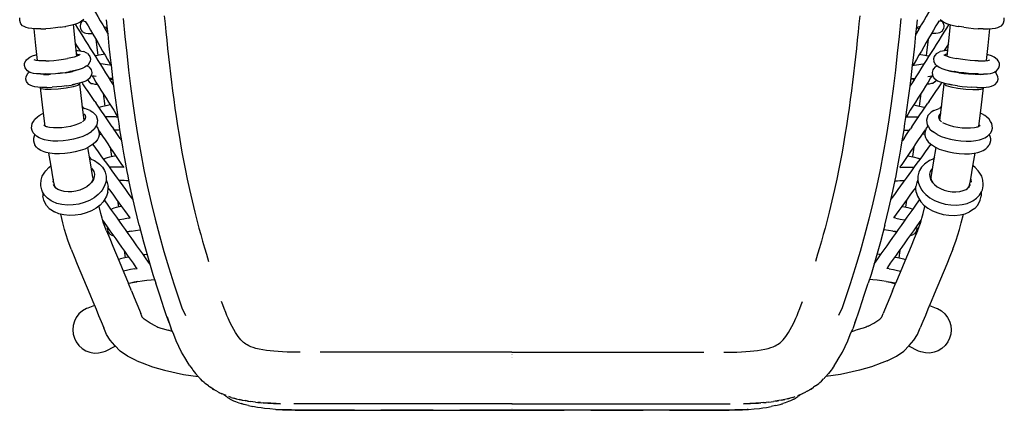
# Model space of a CAD drawing. Header units: centimetres. Extents: x -409 to 370, y -339 to 490.
# Tile 1 of 5: x -390 to 352, y -339 to -45. Entities that reach past the tile are written whole.
import ezdxf

# ---------------------------------------------------------------- set-up
doc = ezdxf.new("R2010")
doc.units = ezdxf.units.CM
doc.header["$MEASUREMENT"] = 0
doc.layers.add('2D', color=7, linetype='Continuous', true_color=0x000000)

msp = doc.modelspace()

# ---------------------------------------------------------------- linework, layer by layer
at = {"layer": '2D', "lineweight": -3}
for points in [[(-353.78, -4.71), (-353.59, -5.04), (-351.76, -8.19), (-349.92, -11.34), (-348.09, -14.49), (-346.25, -17.63), (-344.41, -20.78), (-342.58, -23.93), (-340.74, -27.08), (-338.9, -30.23), (-337.07, -33.38), (-335.23, -36.53), (-333.39, -39.68), (-331.56, -42.83), (-329.72, -45.98), (-327.88, -49.13), (-326.05, -52.28), (-324.21, -55.43), (-323.82, -56.1)], [(314.96, -4.71), (314.77, -5.04), (312.93, -8.19), (311.1, -11.34), (309.26, -14.49), (307.42, -17.63), (305.59, -20.78), (303.75, -23.93), (301.91, -27.08), (300.08, -30.23), (298.24, -33.38), (296.4, -36.53), (294.57, -39.68), (292.73, -42.83), (290.89, -45.98), (289.06, -49.13), (287.22, -52.28), (285.38, -55.43), (284.99, -56.1)], [(-388.27, -49.73), (-389.51, -48.22), (-389.9, -47.44), (-390.42, -45.69), (-390.24, -43.8)], [(-312.5, -44.41), (-311.16, -57.75), (-309.79, -70.33), (-308.31, -83.13), (-306.82, -95.22), (-305.07, -108.3), (-303.3, -120.46), (-301.32, -133.04), (-299.15, -145.57), (-296.79, -158.07), (-294.33, -169.97), (-291.42, -182.9), (-288.4, -195.23), (-285.17, -207.5), (-281.72, -219.71), (-278.08, -231.86), (-274.23, -243.97), (-270.22, -255.98), (-268.14, -261.98), (-265.4, -267.71)], [(-281.46, -42.39), (-280.89, -48.38), (-280.29, -54.38), (-279.66, -60.58), (-279, -66.78), (-278.31, -73.08), (-277.59, -79.37), (-276.83, -85.84), (-276.04, -92.3), (-275.22, -98.79), (-274.36, -105.26), (-273.47, -111.68), (-272.54, -118.09), (-271.47, -125.1), (-270.34, -132.14), (-269.27, -138.5), (-268.15, -144.86), (-266.97, -151.21), (-265.74, -157.54), (-264.16, -165.24), (-262.46, -173.08), (-260.51, -181.52), (-258.47, -189.94), (-256.94, -195.96), (-255.35, -201.96), (-254.01, -206.9), (-252.62, -211.84), (-251.2, -216.78), (-249.74, -221.71), (-248.09, -227.13)], [(242.63, -42.39), (242.06, -48.38), (241.47, -54.38), (240.83, -60.58), (240.17, -66.78), (239.48, -73.08), (238.77, -79.37), (238.01, -85.84), (237.22, -92.3), (236.39, -98.79), (235.53, -105.26), (234.64, -111.68), (233.71, -118.09), (232.65, -125.1), (231.52, -132.14), (230.44, -138.5), (229.32, -144.86), (228.14, -151.21), (226.91, -157.54), (225.33, -165.24), (223.63, -173.08), (221.69, -181.52), (219.64, -189.94), (218.11, -195.96), (216.53, -201.96), (215.18, -206.9), (213.8, -211.84), (212.37, -216.78), (210.92, -221.71), (209.26, -227.13)], [(273.67, -44.41), (272.33, -57.75), (270.97, -70.33), (269.49, -83.13), (267.99, -95.22), (266.24, -108.3), (264.48, -120.46), (262.49, -133.04), (260.33, -145.57), (257.96, -158.07), (255.5, -169.97), (252.59, -182.9), (249.58, -195.23), (246.34, -207.5), (242.9, -219.71), (239.25, -231.86), (235.4, -243.97), (231.39, -255.98), (229.31, -261.98), (226.58, -267.71)], [(349.45, -49.73), (350.68, -48.22), (351.07, -47.44), (351.6, -45.69), (351.42, -43.8)], [(-385.5, -51.15), (-387.17, -50.31), (-388.27, -49.73)], [(-378.43, -52.1), (-381.31, -51.93), (-383.75, -51.6), (-385.5, -51.15)], [(-359.84, -50.93), (-363.46, -51.41), (-367.13, -51.77), (-370.73, -52.01)], [(-359.84, -50.93), (-356.41, -50.37), (-355.73, -50.23)], [(-352.18, -49.5), (-355.62, -50.21), (-355.73, -50.23)], [(-342.21, -45.14), (-343.72, -46.36), (-344.86, -47.13), (-346.8, -47.97), (-349.17, -48.74), (-352.18, -49.5)], [(-347.3, -72.72), (-348.54, -61.04), (-349.84, -48.91)], [(-348.69, -48.58), (-348.68, -48.6), (-346.77, -51.65), (-344.85, -54.69), (-342.94, -57.73), (-341.05, -60.75), (-339.11, -63.82), (-337.2, -66.86), (-335.29, -69.91), (-333.37, -72.95), (-331.46, -76), (-329.54, -79.04), (-327.63, -82.08), (-325.72, -85.13), (-323.8, -88.17), (-321.89, -91.21), (-319.98, -94.26), (-319.43, -95.13)], [(-343.51, -46.67), (-344.6, -48.34), (-344.94, -50.15), (-344.56, -52.05)], [(-342.58, -46.05), (-343.51, -46.67)], [(-343.15, -45.9), (-341.84, -46.26), (-340.69, -46.57)], [(-340.88, -46.52), (-340.75, -46.74), (-338.92, -49.89), (-337.08, -53.04), (-335.24, -56.19), (-333.41, -59.34), (-331.57, -62.48), (-329.73, -65.63), (-327.9, -68.78), (-326.06, -71.93), (-324.22, -75.08), (-322.39, -78.23), (-321.68, -79.44)], [(-327.22, -50.26), (-327.17, -50.28), (-325.54, -50.73), (-324.32, -51.06)], [(-326.23, -51.97), (-324.26, -51.66)], [(-323.82, -56.1), (-324.43, -49.97)], [(309.86, -48.58), (309.85, -48.6), (307.94, -51.65), (306.03, -54.69), (304.11, -57.73), (302.22, -60.75), (300.29, -63.82), (298.37, -66.86), (296.46, -69.91), (294.54, -72.95), (292.63, -76), (290.72, -79.04), (288.8, -82.08), (286.89, -85.13), (284.98, -88.17), (283.06, -91.21), (281.15, -94.26), (280.6, -95.13)], [(302.05, -46.52), (301.93, -46.74), (300.09, -49.89), (298.25, -53.04), (296.42, -56.19), (294.58, -59.34), (292.74, -62.48), (290.91, -65.63), (289.07, -68.78), (287.23, -71.93), (285.4, -75.08), (283.56, -78.23), (282.86, -79.44)], [(284.99, -56.1), (285.61, -49.97)], [(287.4, -51.97), (285.44, -51.66)], [(288.4, -50.26), (288.34, -50.28), (286.71, -50.73), (285.5, -51.06)], [(304.32, -45.9), (303.01, -46.26), (301.87, -46.57)], [(303.38, -45.14), (304.9, -46.36), (306.03, -47.13), (307.97, -47.97), (310.35, -48.74), (313.35, -49.5)], [(303.76, -46.05), (304.69, -46.67)], [(304.69, -46.67), (305.77, -48.34), (306.11, -50.15), (305.74, -52.05)], [(308.48, -72.72), (309.72, -61.04), (311.01, -48.91)], [(313.35, -49.5), (316.8, -50.21), (316.9, -50.23)], [(321.02, -50.93), (317.58, -50.37), (316.9, -50.23)], [(321.02, -50.93), (324.64, -51.41), (328.31, -51.77), (331.91, -52.01)], [(339.61, -52.1), (342.49, -51.93), (344.92, -51.6), (346.67, -51.15)], [(346.67, -51.15), (348.34, -50.31), (349.45, -49.73)], [(-377.04, -75.93), (-378.24, -64.63), (-379.53, -52.03)], [(-374.6, -52.11), (-375.04, -52.13), (-378.43, -52.1)], [(-374.6, -52.11), (-374.14, -52.12), (-370.73, -52.01)], [(-344.56, -52.05), (-344.38, -52.37), (-343.27, -54.03)], [(-343.27, -54.03), (-341.6, -55.09)], [(-341.6, -55.09), (-340.62, -55.28), (-338.9, -55.59)], [(-338.9, -55.59), (-337.44, -55.65), (-335.58, -55.61)], [(300.07, -55.59), (298.61, -55.65), (296.75, -55.61)], [(302.77, -55.09), (301.8, -55.28), (300.07, -55.59)], [(304.44, -54.03), (302.77, -55.09)], [(305.74, -52.05), (305.56, -52.37), (304.44, -54.03)], [(335.77, -52.11), (335.31, -52.12), (331.91, -52.01)], [(335.77, -52.11), (336.22, -52.13), (339.61, -52.1)], [(338.21, -75.93), (339.41, -64.63), (340.7, -52.03)], [(-348.31, -63.28), (-347.53, -64.51), (-345.64, -67.52), (-344.94, -68.63)], [(-333.06, -59.92), (-331.42, -72.15)], [(294.24, -59.92), (292.59, -72.15)], [(309.48, -63.28), (308.71, -64.51), (306.81, -67.52), (306.11, -68.63)], [(-385.33, -75.34), (-383.82, -74.12), (-382.69, -73.35), (-380.75, -72.5), (-378.37, -71.73), (-377.51, -71.51)], [(-351.76, -74), (-354.3, -74.52)], [(-344.74, -71.38), (-345.68, -72.02), (-347.29, -72.72), (-349.26, -73.36), (-351.76, -74)], [(-347.76, -68.38), (-346.24, -68.47), (-343.8, -68.78), (-342.06, -69.22)], [(-347.49, -70.96), (-346.98, -71.09), (-346.21, -71.49), (-345.95, -72.01)], [(-346.04, -72.18), (-345.95, -72.01)], [(-339.28, -70.63), (-340.38, -70.06), (-342.06, -69.22)], [(-339.28, -70.63), (-338.04, -72.14), (-337.65, -72.91), (-337.12, -74.66), (-337.3, -76.56)], [(-326.5, -71.18), (-327.42, -71.34), (-330.49, -71.94), (-333, -72.51), (-333.56, -72.66)], [(-321.3, -79.5), (-321.93, -74.01), (-321.93, -73.98)], [(282.47, -79.5), (283.1, -74.01), (283.11, -73.98)], [(287.67, -71.18), (288.6, -71.34), (291.67, -71.94), (294.17, -72.51), (294.73, -72.66)], [(300.45, -70.63), (299.21, -72.14), (298.82, -72.91), (298.29, -74.66), (298.47, -76.56)], [(300.45, -70.63), (301.55, -70.06), (303.23, -69.22)], [(308.94, -68.38), (307.41, -68.47), (304.98, -68.78), (303.23, -69.22)], [(305.91, -71.38), (306.85, -72.02), (308.46, -72.72), (310.44, -73.36), (312.93, -74)], [(308.66, -70.96), (308.15, -71.09), (307.38, -71.49), (307.12, -72.01)], [(307.22, -72.18), (307.12, -72.01)], [(312.93, -74), (315.47, -74.52)], [(346.51, -75.34), (344.99, -74.12), (343.86, -73.35), (341.92, -72.5), (339.54, -71.73), (338.68, -71.51)], [(-384.6, -83.77), (-385.88, -82.28), (-386.27, -81.51), (-386.84, -79.68), (-386.69, -77.87)], [(-386.69, -77.87), (-385.79, -76.11), (-385.33, -75.34)], [(-373.55, -76.21), (-375.94, -76.07), (-377.96, -75.81), (-379.41, -75.45)], [(-370.82, -76.22), (-373.55, -76.21)], [(-370.82, -76.22), (-368.19, -76.13), (-364.59, -75.88), (-360.92, -75.51), (-357.31, -75.03), (-354.3, -74.52)], [(-338.69, -79.08), (-340.22, -80.26), (-341.35, -81.03), (-343.28, -81.87), (-345.65, -82.64), (-348.64, -83.4)], [(-338.27, -80.73), (-339.37, -80.16), (-339.82, -79.95)], [(-338.69, -79.08), (-338.24, -78.31), (-337.3, -76.56)], [(-338.27, -80.73), (-337, -82.23), (-336.61, -83), (-336.04, -84.82), (-336.19, -86.63)], [(-321.3, -79.5), (-322.49, -79.33), (-324.19, -79.1), (-325.89, -78.87), (-327.59, -78.63), (-329.29, -78.4), (-330.01, -78.3)], [(282.47, -79.5), (283.66, -79.33), (285.36, -79.1), (287.06, -78.87), (288.76, -78.63), (290.46, -78.4), (291.18, -78.3)], [(299.45, -80.73), (298.17, -82.23), (297.78, -83), (297.21, -84.82), (297.36, -86.63)], [(299.87, -79.08), (299.41, -78.31), (298.47, -76.56)], [(299.45, -80.73), (300.55, -80.16), (300.99, -79.95)], [(299.87, -79.08), (301.39, -80.26), (302.52, -81.03), (304.45, -81.87), (306.82, -82.64), (309.81, -83.4)], [(332, -76.22), (329.37, -76.13), (325.77, -75.88), (322.1, -75.51), (318.48, -75.03), (315.47, -74.52)], [(332, -76.22), (334.72, -76.21)], [(334.72, -76.21), (337.11, -76.07), (339.14, -75.81), (340.59, -75.45)], [(345.78, -83.77), (347.05, -82.28), (347.44, -81.51), (348.01, -79.68), (347.87, -77.87)], [(347.87, -77.87), (346.96, -76.11), (346.51, -75.34)], [(-383.6, -93.87), (-384.84, -92.37), (-385.23, -91.59), (-385.76, -89.85), (-385.58, -87.95)], [(-385.58, -87.95), (-384.64, -86.2), (-384.18, -85.42)], [(-381.82, -85.14), (-383.51, -84.34), (-384.6, -83.77)], [(-384.18, -85.42), (-383.06, -84.55)], [(-374.79, -86.05), (-377.66, -85.89), (-380.09, -85.58), (-381.82, -85.14)], [(-372.41, -86.39), (-374.79, -86.25), (-376.8, -85.99), (-377.06, -85.93)], [(-376.48, -86.03), (-376.54, -85.96)], [(-375.94, -86.1), (-375.95, -85.99)], [(-370.66, -86.05), (-371.41, -86.07), (-374.79, -86.05)], [(-370.66, -86.05), (-370.55, -86.05), (-367.15, -85.93), (-363.55, -85.68), (-359.88, -85.31), (-356.26, -84.83), (-352.82, -84.25), (-352.54, -84.19)], [(-356.22, -85.19), (-359.84, -85.67), (-363.51, -86.04), (-367.11, -86.29)], [(-356.22, -85.19), (-356.22, -85.19), (-352.78, -84.61), (-351.75, -84.4)], [(-348.64, -83.4), (-352.07, -84.11), (-352.54, -84.19)], [(-345.59, -82.62), (-346.27, -82.91), (-348.23, -83.55), (-350.72, -84.18)], [(-346.24, -82.9), (-346.25, -82.79)], [(-337.54, -89.17), (-337.09, -88.39), (-336.19, -86.63)], [(-332.82, -87.91), (-334.38, -87.7), (-336.08, -87.47), (-336.58, -87.4)], [(-335.88, -87.5), (-334.9, -89.04), (-332.99, -92.09), (-331.08, -95.13), (-329.16, -98.17), (-327.25, -101.22), (-325.34, -104.26), (-323.42, -107.31), (-321.51, -110.35), (-319.6, -113.39), (-317.68, -116.44), (-316.43, -118.42)], [(-319.43, -95.13), (-320.19, -89.01)], [(297.05, -87.5), (296.08, -89.04), (294.16, -92.09), (292.25, -95.13), (290.34, -98.17), (288.42, -101.22), (286.51, -104.26), (284.6, -107.31), (282.68, -110.35), (280.77, -113.39), (278.86, -116.44), (277.61, -118.42)], [(280.6, -95.13), (281.36, -89.01)], [(293.99, -87.91), (295.56, -87.7), (297.26, -87.47), (297.75, -87.4)], [(298.72, -89.17), (298.26, -88.39), (297.36, -86.63)], [(306.76, -82.62), (307.44, -82.91), (309.41, -83.55), (311.89, -84.18)], [(307.41, -82.9), (307.42, -82.79)], [(309.81, -83.4), (313.24, -84.11), (313.71, -84.19)], [(317.39, -85.19), (317.39, -85.19), (313.96, -84.61), (312.92, -84.4)], [(331.84, -86.05), (331.72, -86.05), (328.32, -85.93), (324.72, -85.68), (321.05, -85.31), (317.43, -84.83), (313.99, -84.25), (313.71, -84.19)], [(317.39, -85.19), (321.01, -85.67), (324.68, -86.04), (328.28, -86.29)], [(331.84, -86.05), (332.59, -86.07), (335.96, -86.05)], [(333.58, -86.39), (335.96, -86.25), (337.98, -85.99), (338.23, -85.93)], [(335.96, -86.05), (338.83, -85.89), (341.26, -85.58), (343, -85.14)], [(337.11, -86.1), (337.12, -85.99)], [(337.66, -86.03), (337.72, -85.96)], [(343, -85.14), (344.68, -84.34), (345.78, -83.77)], [(345.36, -85.42), (344.23, -84.55)], [(344.77, -93.87), (346.01, -92.37), (346.4, -91.59), (346.93, -89.85), (346.76, -87.95)], [(346.76, -87.95), (345.81, -86.2), (345.36, -85.42)], [(-380.82, -95.29), (-382.5, -94.44), (-383.6, -93.87)], [(-373.76, -96.2), (-376.64, -96.04), (-379.07, -95.73), (-380.82, -95.29)], [(-371.32, -125.21), (-373.08, -111.41), (-374.82, -96.17), (-374.83, -96.14)], [(-345.13, -93.57), (-346.71, -94.65), (-350.16, -95.77), (-355.42, -96.83), (-361.44, -97.56), (-366.8, -97.85), (-371.2, -97.72), (-374.18, -97.13), (-374.82, -96.17)], [(-369.96, -96.21), (-370.37, -96.22), (-373.76, -96.2)], [(-369.96, -96.21), (-369.47, -96.21), (-366.06, -96.09)], [(-355.17, -94.99), (-358.79, -95.47), (-362.46, -95.84), (-366.06, -96.09)], [(-355.17, -94.99), (-351.74, -94.41), (-348.59, -93.76)], [(-347.51, -93.54), (-350.96, -94.25), (-350.99, -94.26)], [(-337.54, -89.17), (-339.06, -90.39), (-340.19, -91.16), (-342.13, -92), (-344.51, -92.77), (-347.51, -93.54)], [(-341.86, -120.97), (-343.41, -108.82), (-345.13, -93.57), (-345.2, -92.95)], [(-333.68, -106.78), (-334.76, -105.2), (-336.75, -102.27), (-338.74, -99.34), (-340.73, -96.41), (-342.72, -93.48), (-343.44, -92.43)], [(-339.21, -90.49), (-338.14, -92.08)], [(-338.14, -92.08), (-336.47, -93.14)], [(-336.47, -93.14), (-335.5, -93.33), (-333.77, -93.64)], [(-333.77, -93.64), (-332.31, -93.7), (-331.98, -93.69)], [(-320.11, -89.66), (-320.78, -89.57), (-322.48, -89.33), (-323.13, -89.24)], [(-321.79, -90.13), (-322.49, -90.25)], [(-321.79, -90.13), (-321.79, -90.13), (-320.08, -89.86)], [(282.97, -90.13), (282.97, -90.13), (281.25, -89.86)], [(281.28, -89.66), (281.95, -89.57), (283.65, -89.33), (284.3, -89.24)], [(282.97, -90.13), (283.67, -90.25)], [(294.95, -93.64), (293.49, -93.7), (293.15, -93.69)], [(294.86, -106.78), (295.93, -105.2), (297.92, -102.27), (299.91, -99.34), (301.9, -96.41), (303.9, -93.48), (304.61, -92.43)], [(297.65, -93.14), (296.67, -93.33), (294.95, -93.64)], [(299.32, -92.08), (297.65, -93.14)], [(298.72, -89.17), (300.23, -90.39), (301.37, -91.16), (303.3, -92), (305.68, -92.77), (308.68, -93.54)], [(300.38, -90.49), (299.32, -92.08)], [(303.04, -120.97), (304.58, -108.82), (306.31, -93.57), (306.37, -92.95)], [(306.31, -93.57), (307.89, -94.65), (311.33, -95.77), (316.6, -96.83), (322.61, -97.56), (327.97, -97.85), (332.38, -97.72), (335.36, -97.13), (336, -96.17)], [(308.68, -93.54), (312.13, -94.25), (312.16, -94.26)], [(316.35, -94.99), (312.91, -94.41), (309.76, -93.76)], [(316.35, -94.99), (319.96, -95.47), (323.64, -95.84), (327.23, -96.09)], [(331.13, -96.21), (330.64, -96.21), (327.23, -96.09)], [(331.13, -96.21), (331.54, -96.22), (334.93, -96.2)], [(332.5, -125.21), (334.25, -111.41), (336, -96.17), (336, -96.14)], [(334.93, -96.2), (337.81, -96.04), (340.25, -95.73), (341.99, -95.29)], [(341.99, -95.29), (343.67, -94.44), (344.77, -93.87)], [(-327.57, -100.7), (-326.3, -110.2)], [(288.75, -100.7), (287.47, -110.2)], [(-342.08, -111.86), (-343.24, -110.16)], [(-333.68, -106.78), (-332.76, -108.13)], [(-320.81, -125.72), (-320.81, -125.72), (-322.8, -122.78), (-324.79, -119.85), (-326.79, -116.92), (-328.78, -113.99), (-330.77, -111.06), (-332.76, -108.13)], [(-322.13, -109.36), (-322.3, -109.39), (-325.37, -109.99), (-327.87, -110.55), (-329.72, -111.05), (-330.57, -111.35)], [(281.98, -125.72), (281.98, -125.72), (283.98, -122.78), (285.97, -119.85), (287.96, -116.92), (289.95, -113.99), (291.94, -111.06), (293.94, -108.13)], [(283.3, -109.36), (283.47, -109.39), (286.54, -109.99), (289.05, -110.55), (290.89, -111.05), (291.75, -111.35)], [(294.86, -106.78), (293.94, -108.13)], [(303.25, -111.86), (304.41, -110.16)], [(-339.87, -131.62), (-342.79, -133.01), (-346.16, -134.22), (-349.86, -135.22), (-353.78, -135.98), (-357.77, -136.47), (-361.71, -136.67), (-365.45, -136.59), (-368.87, -136.21), (-371.8, -135.57), (-373.15, -135.15), (-375.84, -134.15), (-377.81, -132.92), (-379.06, -131.67), (-380.31, -130.24), (-380.91, -128.57), (-381.43, -126.81), (-381.32, -125.1), (-380.96, -123.36), (-380.11, -121.76), (-378.99, -120.07), (-377.01, -118.28), (-375.74, -117.41), (-373.45, -115.96), (-372.55, -115.54)], [(-343.05, -111.65), (-341.4, -112.01)], [(-342.49, -116.02), (-341.89, -116.39), (-341.05, -117.35), (-340.71, -118.51), (-340.96, -119.67)], [(-337.34, -113.47), (-340.05, -112.47), (-341.4, -112.01)], [(-337.34, -113.47), (-335.37, -114.7)], [(-332.91, -117.4), (-332.35, -119), (-331.83, -120.76), (-331.96, -122.55), (-332.33, -124.28), (-333.22, -125.88), (-334.33, -127.57), (-336.3, -129.35)], [(-332.91, -117.4), (-334.16, -115.97), (-335.37, -114.7)], [(-316.3, -118.43), (-317.92, -118.39), (-319.68, -118.36), (-321.44, -118.32), (-323.2, -118.29), (-324.96, -118.25), (-325.9, -118.23)], [(-317.81, -118.4), (-316.57, -118.2)], [(-316.26, -118.7), (-317.09, -112.93)], [(277.43, -118.7), (278.26, -112.93)], [(277.47, -118.43), (279.1, -118.39), (280.86, -118.36), (282.62, -118.32), (284.38, -118.29), (286.14, -118.25), (287.07, -118.23)], [(278.99, -118.4), (277.75, -118.2)], [(294.08, -117.4), (293.52, -119), (293.01, -120.76), (293.14, -122.55), (293.5, -124.28), (294.39, -125.88), (295.5, -127.57), (297.47, -129.35)], [(294.08, -117.4), (295.34, -115.97), (296.55, -114.7)], [(298.52, -113.47), (296.55, -114.7)], [(298.52, -113.47), (301.22, -112.47), (302.57, -112.01)], [(301.04, -131.62), (303.96, -133.01), (307.33, -134.22), (311.04, -135.22), (314.95, -135.98), (318.95, -136.47), (322.88, -136.67), (326.62, -136.59), (330.04, -136.21), (332.97, -135.57), (334.32, -135.15), (337.02, -134.15), (338.98, -132.92), (340.23, -131.67), (341.48, -130.24), (342.09, -128.57), (342.6, -126.81), (342.49, -125.1), (342.13, -123.36), (341.28, -121.76), (340.17, -120.07), (338.19, -118.28), (336.91, -117.41), (334.62, -115.96), (333.73, -115.54)], [(303.66, -116.02), (303.07, -116.39), (302.23, -117.35), (301.89, -118.51), (302.13, -119.67)], [(304.22, -111.65), (302.57, -112.01)], [(-369.82, -125.87), (-370.89, -125.48), (-372.27, -124.62)], [(-371.36, -124.9), (-371.42, -125.15)], [(-371.33, -125.18), (-371.33, -125.2)], [(-332.94, -125.38), (-332.89, -125.43), (-331.64, -126.86), (-331.04, -128.53), (-330.52, -130.29), (-330.63, -132), (-330.99, -133.73), (-331.84, -135.33), (-332.96, -137.03), (-334.94, -138.82), (-336.21, -139.69), (-338.5, -141.14), (-341.43, -142.52), (-344.81, -143.74), (-348.53, -144.75), (-352.46, -145.51), (-356.47, -146), (-360.42, -146.21), (-364.18, -146.12), (-367.61, -145.74), (-370.55, -145.09)], [(-343.74, -122.47), (-346.17, -123.62), (-348.98, -124.63), (-352.07, -125.47), (-355.34, -126.1), (-358.66, -126.51), (-361.94, -126.68), (-365.06, -126.61), (-367.91, -126.29), (-370.35, -125.76)], [(-340.96, -119.67), (-341.74, -120.86), (-343.04, -122.03)], [(-341.94, -121.33), (-341.94, -121.34)], [(-341.92, -121.32), (-341.92, -121.32)], [(-320.81, -125.72), (-319.74, -127.29)], [(281.98, -125.72), (280.91, -127.29)], [(294.11, -125.38), (294.06, -125.43), (292.81, -126.86), (292.21, -128.53), (291.69, -130.29), (291.8, -132), (292.17, -133.73), (293.01, -135.33), (294.13, -137.03), (296.11, -138.82), (297.38, -139.69), (299.67, -141.14), (302.6, -142.52), (305.99, -143.74), (309.71, -144.75), (313.64, -145.51), (317.65, -146), (321.6, -146.21), (325.35, -146.12), (328.78, -145.74), (331.72, -145.09)], [(302.13, -119.67), (302.91, -120.86), (304.21, -122.03)], [(303.09, -121.32), (303.09, -121.32)], [(303.11, -121.33), (303.11, -121.34)], [(304.92, -122.47), (307.35, -123.62), (310.16, -124.63), (313.24, -125.47), (316.51, -126.1), (319.84, -126.51), (323.12, -126.68), (326.23, -126.61), (329.09, -126.29), (331.53, -125.76)], [(330.99, -125.87), (332.07, -125.48), (333.45, -124.62)], [(332.5, -125.18), (332.5, -125.2)], [(332.54, -124.9), (332.59, -125.15)], [(-379.01, -131.72), (-379.62, -132.82), (-379.98, -134.55), (-380.12, -136.34), (-379.6, -138.09), (-379.04, -139.7)], [(-339.87, -131.62), (-337.59, -130.18), (-336.3, -129.35)], [(-311.86, -156.31), (-311.91, -156.24), (-313.9, -153.31), (-315.89, -150.38), (-317.89, -147.45), (-319.88, -144.51), (-321.87, -141.59), (-323.86, -138.66), (-325.85, -135.72), (-327.85, -132.79), (-329.84, -129.86), (-331.02, -128.13)], [(-330.59, -131.34), (-330.38, -131.38), (-328.65, -131.69)], [(-328.65, -131.69), (-328.59, -131.69)], [(-314.83, -134.51), (-316.83, -131.58), (-318.82, -128.65), (-319.74, -127.29)], [(-314.8, -128.46), (-316.13, -128.43), (-317.89, -128.39), (-319, -128.37)], [(-313.55, -136.4), (-314.86, -128.04)], [(273.03, -156.31), (273.08, -156.24), (275.08, -153.31), (277.07, -150.38), (279.06, -147.45), (281.05, -144.51), (283.04, -141.59), (285.04, -138.66), (287.03, -135.72), (289.02, -132.79), (291.01, -129.86), (292.19, -128.13)], [(274.72, -136.4), (276.04, -128.04)], [(275.97, -128.46), (277.31, -128.43), (279.07, -128.39), (280.18, -128.37)], [(276.01, -134.51), (278, -131.58), (279.99, -128.65), (280.91, -127.29)], [(289.82, -131.69), (289.77, -131.69)], [(291.76, -131.34), (291.55, -131.38), (289.82, -131.69)], [(301.04, -131.62), (298.76, -130.18), (297.47, -129.35)], [(340.18, -131.72), (340.8, -132.82), (341.16, -134.55), (341.29, -136.34), (340.78, -138.09), (340.21, -139.7)], [(-376.57, -142.4), (-377.79, -141.13), (-379.04, -139.7)], [(-305, -180.61), (-306.33, -178.78), (-308.39, -175.93), (-310.45, -173.09), (-312.51, -170.26), (-314.57, -167.42), (-316.63, -164.57), (-318.69, -161.73), (-320.75, -158.89), (-322.81, -156.05), (-324.87, -153.21), (-326.93, -150.37), (-328.99, -147.53), (-331.05, -144.69), (-333.11, -141.85), (-335.17, -139.01), (-335.19, -138.99)], [(-314.83, -134.51), (-313.76, -136.08)], [(-313.55, -136.4), (-313.76, -136.08)], [(266.17, -180.61), (267.5, -178.78), (269.56, -175.93), (271.62, -173.09), (273.68, -170.26), (275.74, -167.42), (277.8, -164.57), (279.86, -161.73), (281.92, -158.89), (283.98, -156.05), (286.04, -153.21), (288.1, -150.37), (290.16, -147.53), (292.22, -144.69), (294.28, -141.85), (296.34, -139.01), (296.36, -138.99)], [(274.72, -136.4), (274.94, -136.08)], [(276.01, -134.51), (274.94, -136.08)], [(337.75, -142.4), (338.96, -141.13), (340.21, -139.7)], [(-374.6, -143.63), (-376.57, -142.4)], [(-370.55, -145.09), (-371.9, -144.63), (-374.6, -143.63)], [(-364.02, -170.85), (-364.87, -166.56), (-367.06, -154.01), (-368.38, -145.57)], [(-335.08, -164.51), (-335.19, -163.95), (-337.39, -151.41), (-338.96, -141.35)], [(-317.81, -147.56), (-320.25, -148.04), (-322.75, -148.6), (-324.59, -149.1), (-325.92, -149.57)], [(-322.12, -141.22), (-321.17, -148.25)], [(-309.45, -159.35), (-311.28, -149.65), (-311.96, -145.67)], [(270.62, -159.35), (272.45, -149.65), (273.14, -145.67)], [(278.98, -147.56), (281.42, -148.04), (283.92, -148.6), (285.77, -149.1), (287.1, -149.57)], [(283.29, -141.22), (282.35, -148.25)], [(296.26, -164.51), (296.37, -163.95), (298.56, -151.41), (300.14, -141.35)], [(325.2, -170.85), (326.04, -166.56), (328.23, -154.01), (329.56, -145.57)], [(331.72, -145.09), (333.08, -144.63), (335.78, -143.63)], [(335.78, -143.63), (337.75, -142.4)], [(-374.35, -165.92), (-373.38, -162.96), (-371.5, -159.91), (-370.8, -158.87), (-368.49, -156.37), (-366.87, -155.1)], [(-337.83, -148.57), (-336.72, -150.11)], [(-337.64, -149.76), (-337.42, -149.82), (-334.15, -151.18)], [(-334.15, -151.18), (-331.3, -153.06), (-330.17, -153.82)], [(-330.17, -153.82), (-327.94, -156.13), (-326.52, -158.64), (-325.92, -159.92), (-325.2, -162.94)], [(-326.46, -149.93), (-325.92, -149.57), (-326.47, -149.93), (-327, -150.28)], [(-326.46, -149.93), (-326.47, -149.93)], [(291.35, -153.82), (289.12, -156.13), (287.69, -158.64), (287.09, -159.92), (286.37, -162.94)], [(287.64, -149.93), (287.1, -149.57), (287.65, -149.93), (288.17, -150.28)], [(287.64, -149.93), (287.65, -149.93)], [(295.32, -151.18), (292.47, -153.06), (291.35, -153.82)], [(298.82, -149.76), (298.59, -149.82), (295.32, -151.18)], [(299, -148.57), (297.89, -150.11)], [(335.52, -165.92), (334.55, -162.96), (332.67, -159.91), (331.98, -158.87), (329.66, -156.37), (328.04, -155.1)], [(-336.42, -156.92), (-335.55, -157.82), (-334.59, -159.5), (-334.12, -161.5), (-334.23, -163.46), (-334.88, -165.44), (-336.14, -167.48)], [(-325.2, -162.94), (-325.37, -165.92), (-325.46, -167.36)], [(-311.86, -156.31), (-313.56, -156.28), (-315.41, -156.25), (-317.26, -156.21), (-319.12, -156.18), (-320.97, -156.14), (-322.77, -156.11)], [(-311.86, -156.31), (-311.86, -156.31)], [(273.03, -156.31), (274.73, -156.28), (276.58, -156.25), (278.44, -156.21), (280.29, -156.18), (282.15, -156.14), (283.94, -156.11)], [(273.03, -156.31), (273.03, -156.31)], [(286.37, -162.94), (286.54, -165.92), (286.63, -167.36)], [(297.6, -156.92), (296.72, -157.82), (295.77, -159.5), (295.29, -161.5), (295.4, -163.46), (296.05, -165.44), (297.31, -167.48)], [(-374.59, -170.27), (-374.51, -168.85), (-374.35, -165.92)], [(-369.57, -179.44), (-371.8, -177.13), (-373.23, -174.63), (-373.86, -173.29), (-374.59, -170.27)], [(-325.46, -167.36), (-326.43, -170.31), (-328.3, -173.36), (-329.03, -174.38), (-331.34, -176.87), (-334.34, -179.22), (-337.86, -181.23), (-341.76, -182.83), (-345.93, -183.97), (-350.21, -184.61), (-354.47, -184.73), (-358.55, -184.33), (-362.31, -183.41), (-365.58, -182.04)], [(-365.11, -165.16), (-365.25, -165.6), (-365.36, -167.43)], [(-362.63, -172.3), (-364.02, -170.85), (-364.91, -169.29)], [(-364.19, -170), (-364.35, -170.26), (-364.35, -170.27)], [(-336.14, -167.48), (-337.76, -169.24), (-339.86, -170.88), (-342.33, -172.29), (-345.08, -173.42), (-348, -174.22), (-351.01, -174.67), (-354, -174.76), (-356.86, -174.47), (-359.51, -173.83), (-361.8, -172.87)], [(-335.09, -164.75), (-335.7, -166.6), (-336.45, -167.82)], [(-335.21, -163.84), (-335.08, -164.41)], [(-335.08, -164.41), (-335.08, -164.51)], [(-325.36, -165.83), (-325.04, -166.4), (-324.4, -167.73), (-323.68, -170.75)], [(-308.05, -166.38), (-309.82, -166.35), (-311.67, -166.32), (-313.52, -166.28), (-315.38, -166.25), (-315.42, -166.24)], [(-300.43, -199.86), (-300.45, -199.76), (-303.5, -187.31), (-306.43, -174.26), (-308.14, -165.96)], [(261.6, -199.86), (261.63, -199.76), (264.67, -187.31), (267.6, -174.26), (269.31, -165.96)], [(269.22, -166.38), (270.99, -166.35), (272.84, -166.32), (274.7, -166.28), (276.55, -166.25), (276.59, -166.24)], [(286.54, -165.83), (286.21, -166.4), (285.57, -167.73), (284.85, -170.75)], [(286.63, -167.36), (287.6, -170.31), (289.48, -173.36), (290.21, -174.38), (292.51, -176.87), (295.52, -179.22), (299.03, -181.23), (302.94, -182.83), (307.1, -183.97), (311.39, -184.61), (315.64, -184.73), (319.72, -184.33), (323.49, -183.41), (326.75, -182.04)], [(296.39, -163.84), (296.25, -164.41)], [(296.25, -164.41), (296.26, -164.51)], [(296.26, -164.75), (296.87, -166.6), (297.62, -167.82)], [(297.31, -167.48), (298.93, -169.24), (301.04, -170.88), (303.51, -172.29), (306.25, -173.42), (309.17, -174.22), (312.18, -174.67), (315.17, -174.76), (318.03, -174.47), (320.68, -173.83), (322.97, -172.87)], [(323.81, -172.3), (325.2, -170.85), (326.09, -169.29)], [(325.36, -170), (325.53, -170.26), (325.53, -170.27)], [(326.28, -165.16), (326.43, -165.6), (326.53, -167.43)], [(330.75, -179.44), (332.97, -177.13), (334.4, -174.63), (335.04, -173.29), (335.76, -170.27)], [(335.76, -170.27), (335.69, -168.85), (335.52, -165.92)], [(-372.9, -175.2), (-373.06, -178.09)], [(-323.92, -175.11), (-324.89, -178.07), (-326.77, -181.12), (-327.46, -182.15), (-329.77, -184.66), (-332.78, -187.01), (-336.31, -189.02), (-340.23, -190.63), (-344.41, -191.77), (-348.7, -192.42), (-352.97, -192.54), (-357.06, -192.13), (-360.84, -191.21), (-364.12, -189.84)], [(-363.71, -171.61), (-363.79, -171.56), (-363.71, -171.61)], [(-361.7, -172.91), (-362.63, -172.3)], [(-323.92, -175.11), (-323.75, -172.17), (-323.68, -170.75)], [(-307.15, -194.43), (-307.18, -194.39), (-309.24, -191.55), (-311.3, -188.71), (-313.36, -185.87), (-315.42, -183.03), (-317.48, -180.19), (-319.54, -177.35), (-321.6, -174.51), (-323.66, -171.67), (-323.72, -171.58)], [(268.33, -194.43), (268.35, -194.39), (270.41, -191.55), (272.47, -188.71), (274.53, -185.87), (276.59, -183.03), (278.65, -180.19), (280.71, -177.35), (282.77, -174.51), (284.83, -171.67), (284.89, -171.58)], [(285.09, -175.11), (284.92, -172.17), (284.85, -170.75)], [(285.09, -175.11), (286.06, -178.07), (287.94, -181.12), (288.63, -182.15), (290.95, -184.66), (293.96, -187.01), (297.48, -189.02), (301.4, -190.63), (305.58, -191.77), (309.88, -192.42), (314.14, -192.54), (318.24, -192.13), (322.02, -191.21), (325.29, -189.84)], [(322.88, -172.91), (323.81, -172.3)], [(324.89, -171.61), (324.96, -171.56), (324.89, -171.61)], [(334.07, -175.2), (334.24, -178.09)], [(-368.09, -187.21), (-370.32, -184.9), (-371.75, -182.39), (-372.34, -181.11), (-373.06, -178.09)], [(-365.58, -182.04), (-366.6, -181.39), (-369.57, -179.44)], [(-330.63, -185.9), (-330.74, -185.41)], [(-292.35, -229.04), (-293.4, -227.57), (-295.57, -224.5), (-297.74, -221.44), (-299.92, -218.38), (-302.09, -215.31), (-304.27, -212.25), (-306.44, -209.18), (-308.62, -206.12), (-310.79, -203.06), (-312.97, -199.99), (-315.14, -196.93), (-317.31, -193.87), (-319.49, -190.8), (-321.66, -187.74), (-323.84, -184.68), (-326.01, -181.61), (-326.58, -180.81)], [(-316.73, -181.22), (-316.52, -182.8), (-316.05, -186.3)], [(253.53, -229.04), (254.57, -227.57), (256.74, -224.5), (258.92, -221.44), (261.09, -218.38), (263.27, -215.31), (265.44, -212.25), (267.62, -209.18), (269.79, -206.12), (271.96, -203.06), (274.14, -199.99), (276.31, -196.93), (278.49, -193.87), (280.66, -190.8), (282.84, -187.74), (285.01, -184.68), (287.18, -181.61), (287.75, -180.81)], [(277.91, -181.22), (277.69, -182.8), (277.22, -186.3)], [(291.81, -185.9), (291.91, -185.41)], [(326.75, -182.04), (327.77, -181.39), (330.75, -179.44)], [(329.26, -187.21), (331.49, -184.9), (332.92, -182.39), (333.52, -181.11), (334.24, -178.09)], [(-368.09, -187.21), (-366.96, -187.97), (-364.12, -189.84)], [(-356.61, -202.99), (-357.85, -198.18), (-359.54, -191.53)], [(-329.32, -191.05), (-330.63, -185.9), (-330.63, -185.9)], [(-321.34, -187.98), (-320.8, -187.62), (-321.35, -187.98), (-321.44, -188.05)], [(-321.34, -187.98), (-321.35, -187.98)], [(-313.44, -185.76), (-315.13, -186.09), (-317.63, -186.65), (-319.47, -187.15), (-320.8, -187.62)], [(274.61, -185.76), (276.3, -186.09), (278.8, -186.65), (280.65, -187.15), (281.97, -187.62)], [(282.52, -187.98), (281.97, -187.62), (282.52, -187.98), (282.62, -188.05)], [(282.52, -187.98), (282.52, -187.98)], [(290.49, -191.05), (291.81, -185.9), (291.81, -185.9)], [(317.78, -202.99), (319.03, -198.18), (320.72, -191.53)], [(329.26, -187.21), (328.14, -187.97), (325.29, -189.84)], [(-301.97, -232.47), (-302.58, -231.61), (-304.76, -228.54), (-306.93, -225.48), (-309.1, -222.42), (-311.28, -219.35), (-313.45, -216.29), (-315.63, -213.23), (-317.8, -210.16), (-319.98, -207.1), (-322.15, -204.03), (-324.33, -200.97), (-326.5, -197.91), (-327.82, -196.05)], [(-325, -204.17), (-327.16, -198.25)], [(-308.71, -194.68), (-312.05, -195.26), (-315.13, -195.86), (-315.79, -196.01)], [(-308.71, -194.68), (-307.15, -194.43)], [(-300.43, -199.86), (-300.41, -199.93), (-297.15, -212.31), (-293.68, -224.63), (-289.99, -236.89), (-287.91, -243.43)], [(261.6, -199.86), (261.58, -199.93), (258.33, -212.31), (254.85, -224.63), (251.16, -236.89), (249.08, -243.43)], [(263.14, -232.47), (263.76, -231.61), (265.93, -228.54), (268.1, -225.48), (270.28, -222.42), (272.45, -219.35), (274.63, -216.29), (276.8, -213.23), (278.98, -210.16), (281.15, -207.1), (283.32, -204.03), (285.5, -200.97), (287.67, -197.91), (288.99, -196.05)], [(269.88, -194.68), (268.33, -194.43)], [(269.88, -194.68), (273.23, -195.26), (276.3, -195.86), (276.96, -196.01)], [(286.17, -204.17), (288.33, -198.25)], [(-354.15, -211.18), (-356.61, -202.99)], [(-325, -204.17), (-322.58, -209.94), (-320.23, -215.59), (-315.53, -226.87)], [(-324.21, -201.13), (-324.45, -202.35), (-324.07, -204.25)], [(-324.07, -204.25), (-323.89, -204.56), (-322.77, -206.22)], [(-322.77, -206.22), (-321.1, -207.29)], [(-321.1, -207.29), (-320.13, -207.48), (-319.64, -207.57)], [(-309.56, -204.78), (-307.17, -204.36)], [(-306.42, -204.28), (-309.37, -204.79), (-309.53, -204.83)], [(-306.42, -204.28), (-306.42, -204.28), (-303.17, -203.76), (-299.77, -203.27), (-299.54, -203.24)], [(267.6, -204.28), (267.6, -204.28), (264.34, -203.76), (260.95, -203.27), (260.71, -203.24)], [(267.6, -204.28), (270.54, -204.79), (270.71, -204.83)], [(270.74, -204.78), (268.34, -204.36)], [(286.17, -204.17), (283.75, -209.94), (281.4, -215.59), (276.7, -226.87)], [(282.28, -207.29), (281.3, -207.48), (280.82, -207.57)], [(283.95, -206.22), (282.28, -207.29)], [(285.24, -204.25), (285.06, -204.56), (283.95, -206.22)], [(285.39, -201.13), (285.62, -202.35), (285.24, -204.25)], [(315.32, -211.18), (317.78, -202.99)], [(-351.65, -217.91), (-354.15, -211.18)], [(312.83, -217.91), (315.32, -211.18)], [(-351.65, -217.91), (-349.37, -223.42), (-347.02, -229.06), (-342.32, -240.35)], [(-311.67, -218.8), (-310.93, -224.35)], [(-297.35, -222), (-296.04, -221.81), (-294.53, -221.61)], [(258.52, -222), (257.21, -221.81), (255.7, -221.61)], [(272.85, -218.8), (272.1, -224.35)], [(312.83, -217.91), (310.54, -223.42), (308.19, -229.06), (303.49, -240.35)], [(-315.95, -225.85), (-315.68, -225.67), (-315.95, -225.85)], [(-308.14, -223.78), (-310, -224.14), (-312.5, -224.7), (-314.35, -225.2), (-315.68, -225.67)], [(269.31, -223.78), (271.17, -224.14), (273.68, -224.7), (275.52, -225.2), (276.85, -225.67)], [(277.13, -225.85), (276.85, -225.67), (277.13, -225.85)], [(-303.59, -232.73), (-306.93, -233.31), (-310, -233.92), (-312.37, -234.45)], [(-303.59, -232.73), (-301.97, -232.47)], [(264.76, -232.73), (263.14, -232.47)], [(264.76, -232.73), (268.1, -233.31), (271.17, -233.92), (273.54, -234.45)], [(-342.32, -240.35), (-337.61, -251.64), (-335.26, -257.28), (-332.84, -263.05)], [(-308.55, -243.63), (-308.28, -243.57), (-305.3, -242.98), (-302.05, -242.41)], [(-301.3, -242.33), (-304.24, -242.84), (-306.95, -243.37), (-308.51, -243.72)], [(-306.19, -249.32), (-308.47, -243.8)], [(-301.3, -242.33), (-301.3, -242.33), (-298.05, -241.81), (-294.65, -241.32), (-291.23, -240.88), (-288.81, -240.6)], [(262.47, -242.33), (262.47, -242.33), (259.22, -241.81), (255.82, -241.32), (252.4, -240.88), (249.98, -240.6)], [(262.47, -242.33), (265.42, -242.84), (268.12, -243.37), (269.68, -243.72)], [(269.72, -243.63), (269.45, -243.57), (266.47, -242.98), (263.22, -242.41)], [(267.36, -249.32), (269.65, -243.8)], [(303.49, -240.35), (298.79, -251.64), (296.44, -257.28), (294.02, -263.05)], [(-306.19, -249.32), (-304.14, -254.2), (-302.16, -258.96), (-300.17, -263.72), (-299.16, -266.37)], [(267.36, -249.32), (265.31, -254.2), (263.33, -258.96), (261.35, -263.72), (260.33, -266.37)], [(-277.8, -273.21), (-279.96, -267.22), (-282.07, -261.17), (-282.89, -258.68)], [(-178.97, -295.41), (-181.47, -295.4), (-183.97, -295.38), (-186.47, -295.34), (-188.97, -295.27), (-192.4, -295.14), (-195.67, -294.97), (-198.78, -294.74), (-201.73, -294.46), (-204.52, -294.12), (-207.12, -293.73), (-209.93, -293.2), (-212.49, -292.58), (-214.46, -292), (-216.23, -291.36), (-217.78, -290.68), (-219.12, -289.97), (-220.07, -289.37), (-221.05, -288.67), (-221.87, -288), (-222.57, -287.36), (-223.78, -286.11), (-225.79, -283.63), (-226.85, -282.11), (-227.86, -280.56), (-229.13, -278.4), (-230.33, -276.2), (-231.74, -273.38), (-232.56, -271.61), (-233.36, -269.83), (-234.26, -267.72), (-235.13, -265.59), (-236.34, -262.49), (-237.31, -259.87), (-238.24, -257.23)], [(140.14, -295.41), (142.64, -295.4), (145.14, -295.38), (147.65, -295.34), (150.15, -295.27), (153.57, -295.14), (156.84, -294.97), (159.96, -294.74), (162.91, -294.46), (165.69, -294.12), (168.3, -293.73), (171.11, -293.2), (173.66, -292.58), (175.64, -292), (177.4, -291.36), (178.95, -290.68), (180.29, -289.97), (181.25, -289.37), (182.22, -288.67), (183.04, -288), (183.74, -287.36), (184.95, -286.11), (186.96, -283.63), (188.03, -282.11), (189.03, -280.56), (190.3, -278.4), (191.5, -276.2), (192.91, -273.38), (193.74, -271.61), (194.53, -269.83), (195.44, -267.72), (196.31, -265.59), (197.51, -262.49), (198.48, -259.87), (199.41, -257.23)], [(238.98, -273.21), (241.13, -267.22), (243.24, -261.17), (244.06, -258.68)], [(-343.16, -264.35), (-345.73, -266.61), (-347.74, -269.21), (-349.22, -272.14), (-350.12, -275.3), (-350.41, -278.56), (-350.11, -281.76), (-349.23, -284.86), (-347.8, -287.74), (-345.88, -290.31), (-343.46, -292.53), (-340.66, -294.27), (-337.59, -295.45), (-334.34, -296.03), (-330.93, -295.97)], [(-333.97, -260.37), (-339.06, -262.16), (-340.19, -262.64), (-343.16, -264.35)], [(-332.84, -263.05), (-330.93, -267.68), (-328.95, -272.44), (-326.96, -277.2)], [(294.02, -263.05), (292.1, -267.68), (290.12, -272.44), (288.14, -277.2)], [(304.33, -264.35), (306.9, -266.61), (308.91, -269.21), (310.39, -272.14), (311.29, -275.3), (311.59, -278.56), (311.28, -281.76), (310.41, -284.86), (308.98, -287.74), (307.05, -290.31), (304.63, -292.53), (301.84, -294.27), (298.76, -295.45), (295.51, -296.03), (292.11, -295.97)], [(295.14, -260.37), (300.23, -262.16), (301.37, -262.64), (304.33, -264.35)], [(-287.76, -275.79), (-292.12, -273.6), (-296.52, -270.63), (-297.4, -269.77)], [(-279.4, -268.78), (-277.81, -273.28), (-276.15, -277.75)], [(240.57, -268.78), (238.98, -273.28), (237.32, -277.75)], [(248.93, -275.79), (253.29, -273.6), (257.69, -270.63), (258.57, -269.77)], [(-302.08, -301.8), (-309.08, -298.29), (-314.65, -294.52), (-318.8, -290.47), (-322.32, -286.29), (-324.91, -282.09), (-326.96, -277.2)], [(-275.35, -279.78), (-275.63, -279.72), (-278.42, -278.9)], [(-266.07, -299.49), (-268.36, -295.32), (-270.51, -291.01), (-272.45, -286.78), (-274.38, -282.22), (-276.15, -277.75)], [(-275.32, -279.85), (-275.32, -279.85)], [(-275.32, -279.85), (-275.32, -279.85)], [(227.25, -299.49), (229.54, -295.32), (231.69, -291.01), (233.62, -286.78), (235.56, -282.22), (237.32, -277.75)], [(236.5, -279.85), (236.49, -279.85)], [(236.5, -279.85), (236.49, -279.85)], [(236.52, -279.78), (236.81, -279.72), (239.59, -278.9)], [(263.25, -301.8), (270.25, -298.29), (275.83, -294.52), (279.98, -290.47), (283.5, -286.29), (286.09, -282.09), (288.14, -277.2)], [(-330.93, -295.97), (-327.6, -295.24)], [(-327.6, -295.24), (-325.77, -294.54), (-318.48, -290.78)], [(-19.45, -295.41), (-39.39, -295.41), (-59.33, -295.41), (-79.27, -295.41), (-99.21, -295.41), (-119.15, -295.41), (-139.09, -295.41), (-159.03, -295.41), (-164.01, -295.41)], [(-19.45, -295.41), (-19.41, -295.41)], [(-19.38, -295.41), (-19.41, -295.41)], [(-19.38, -295.41), (0.56, -295.41), (20.5, -295.41), (40.44, -295.41), (60.38, -295.41), (80.32, -295.41), (100.26, -295.41), (120.2, -295.41), (125.18, -295.41)], [(288.77, -295.24), (286.94, -294.54), (279.66, -290.78)], [(292.11, -295.97), (288.77, -295.24)], [(-302.08, -301.8), (-298.13, -303.44), (-290.31, -306.44)], [(-262.18, -305.62), (-263.54, -303.64), (-266.07, -299.49)], [(-19.45, -297.01), (-19.45, -297.02)], [(-19.45, -297.42), (-19.45, -297.42)], [(-19.45, -299.44), (-19.45, -299.43)], [(-19.38, -297.01), (-19.38, -297.02)], [(-19.38, -297.42), (-19.38, -297.42)], [(-19.38, -299.44), (-19.38, -299.43)], [(223.35, -305.62), (224.72, -303.64), (227.25, -299.49)], [(263.25, -301.8), (259.31, -303.44), (251.48, -306.44)], [(-290.31, -306.44), (-281.41, -309.05), (-267.07, -312.15), (-255.82, -313.79)], [(-260.57, -307.91), (-259.85, -308.91), (-257.89, -311.41), (-255.82, -313.79)], [(251.48, -306.44), (242.58, -309.05), (228.24, -312.15), (217, -313.79)], [(221.75, -307.91), (221.03, -308.91), (219.07, -311.41), (217, -313.79)], [(-252.56, -317.12), (-254.15, -315.57)], [(-250.62, -318.85), (-251.45, -318.12), (-252.56, -317.12)], [(-251.64, -317.95), (-251.59, -317.99)], [(-251.64, -317.95), (-251.64, -317.95)], [(-251.45, -318.12), (-251.62, -317.97)], [(-248.21, -320.78), (-250.62, -318.85)], [(209.39, -320.78), (211.8, -318.85)], [(211.8, -318.85), (212.62, -318.12), (213.73, -317.12)], [(212.62, -318.12), (212.79, -317.97)], [(212.81, -317.95), (212.76, -317.99)], [(212.81, -317.95), (212.81, -317.95)], [(213.73, -317.12), (215.32, -315.57)], [(-248.21, -320.78), (-248.09, -320.87)], [(-248.21, -320.78), (-246.75, -321.84)], [(-245.24, -322.86), (-246.75, -321.84)], [(-244.12, -323.57), (-243.72, -323.84), (-244.73, -323.2), (-245.73, -322.53), (-245.88, -322.43)], [(-245.24, -322.86), (-244.26, -323.49)], [(-242.37, -324.59), (-244.67, -323.2)], [(-241.87, -324.85), (-242.37, -324.59)], [(-241.87, -324.85), (-240.21, -325.74)], [(-240.4, -325.63), (-238.64, -326.49), (-238.16, -326.71)], [(-236.67, -327.35), (-238.64, -326.49)], [(197.84, -327.35), (199.81, -326.49)], [(201.57, -325.63), (199.81, -326.49), (199.33, -326.71)], [(203.05, -324.85), (201.38, -325.74)], [(203.05, -324.85), (203.55, -324.59)], [(203.55, -324.59), (205.85, -323.2)], [(205.29, -323.57), (204.89, -323.84), (205.91, -323.2), (206.91, -322.53), (207.05, -322.43)], [(206.41, -322.86), (205.43, -323.49)], [(206.41, -322.86), (207.92, -321.84)], [(209.39, -320.78), (207.92, -321.84)], [(209.39, -320.78), (209.26, -320.87)], [(-234.79, -328.09), (-236.67, -327.35)], [(-230.96, -329.41), (-232.83, -328.8)], [(-231.79, -330.75), (-231.72, -330.79), (-229.39, -331.89)], [(-230.96, -329.41), (-229.02, -329.98), (-227.04, -330.53)], [(-229.39, -331.89), (-227.81, -332.55)], [(-227.17, -330.47), (-229.02, -329.98)], [(-227.81, -332.55), (-225.22, -333.55), (-223.59, -334.08)], [(-227.17, -330.47), (-224.92, -331.01), (-222.41, -331.56)], [(-222.78, -331.46), (-224.92, -331.01)], [(-222.78, -331.46), (-220.55, -331.88), (-217.73, -332.37)], [(-218.41, -332.23), (-220.55, -331.88)], [(-218.41, -332.23), (-216.5, -332.51), (-216.5, -332.51)], [(-212.73, -332.99), (-214.65, -332.76), (-216.5, -332.51)], [(-212.73, -332.99), (-210.86, -333.18), (-208.13, -333.46)], [(-208.93, -333.36), (-210.86, -333.18)], [(-208.93, -333.36), (-207.03, -333.51), (-203.44, -333.78)], [(-203.14, -333.77), (-205.07, -333.65), (-207.03, -333.51)], [(-199.2, -333.96), (-201.16, -333.87)], [(-19.45, -333.74), (-19.45, -333.74)], [(-19.38, -333.74), (-19.38, -333.74)], [(160.37, -333.96), (162.33, -333.87)], [(164.32, -333.77), (166.24, -333.65), (168.2, -333.51)], [(170.1, -333.36), (168.2, -333.51), (164.61, -333.78)], [(173.91, -332.99), (172.04, -333.18), (169.3, -333.46)], [(170.1, -333.36), (172.04, -333.18)], [(173.91, -332.99), (175.83, -332.76), (177.68, -332.51)], [(179.58, -332.23), (177.68, -332.51), (177.68, -332.51)], [(183.95, -331.46), (181.72, -331.88), (178.9, -332.37)], [(179.58, -332.23), (181.72, -331.88)], [(188.34, -330.47), (186.09, -331.01), (183.59, -331.56)], [(183.95, -331.46), (186.09, -331.01)], [(188.98, -332.55), (186.39, -333.55), (184.76, -334.08)], [(192.13, -329.41), (190.19, -329.98), (188.21, -330.53)], [(188.34, -330.47), (190.19, -329.98)], [(190.57, -331.89), (188.98, -332.55)], [(192.96, -330.75), (192.89, -330.79), (190.57, -331.89)], [(192.13, -329.41), (194, -328.8)], [(195.97, -328.09), (197.84, -327.35)], [(-218.11, -335.63), (-221.51, -334.73), (-223.59, -334.08)], [(-218.11, -335.63), (-219.25, -335.33), (-223.18, -334.2)], [(-218.11, -335.63), (-214.69, -336.37)], [(-180.25, -338.94), (-180.25, -338.94), (-183.02, -338.92), (-185.6, -338.89), (-188.22, -338.83), (-193.1, -338.67), (-197.69, -338.42), (-201.99, -338.1), (-206.02, -337.69), (-208.52, -337.38), (-211.15, -336.99), (-214.69, -336.37)], [(-197.3, -338.44), (-196.76, -338.49), (-192.34, -338.72), (-187.35, -338.9), (-182.89, -338.98), (-179.46, -339)], [(-19.45, -334.22), (-29.73, -334.22), (-40.01, -334.22), (-50.29, -334.22), (-60.56, -334.22), (-70.84, -334.22), (-81.12, -334.22), (-91.4, -334.22), (-101.67, -334.22), (-111.95, -334.22), (-122.23, -334.22), (-132.51, -334.22), (-142.79, -334.22), (-153.06, -334.22), (-163.34, -334.22), (-173.62, -334.22), (-183.9, -334.22)], [(-180.25, -338.94), (-177.88, -339.12)], [(-177.51, -338.94), (-180.25, -338.94)], [(-177.88, -339.12), (-177.51, -338.94), (-167.64, -338.94), (-157.76, -338.94), (-147.88, -338.94), (-138, -338.94), (-128.12, -338.94), (-118.24, -338.94)], [(-138.13, -339.12), (-158.01, -339.12), (-167.95, -339.12), (-177.88, -339.12)], [(-138.13, -339.12), (-98.59, -339.01), (-58.62, -339.12)], [(-78.72, -338.94), (-88.6, -338.94), (-98.48, -338.94), (-108.36, -338.94), (-118.24, -338.94)], [(-78.72, -338.94), (-68.85, -338.94), (-58.97, -338.94), (-49.09, -338.94), (-39.21, -338.94), (-29.33, -338.94), (-19.45, -338.94)], [(-19.45, -339.12), (-28.81, -339.12), (-38.75, -339.12), (-58.62, -339.12)], [(-19.45, -334.21), (-19.41, -334.21)], [(-19.45, -337.82), (-19.45, -337.76)], [(-19.45, -338.94), (-19.41, -338.94)], [(-19.41, -339.12), (-19.45, -339.12)], [(-19.45, -339.12), (-19.45, -339.12)], [(-19.38, -334.21), (-19.41, -334.21)], [(-19.38, -338.94), (-19.41, -338.94)], [(-19.41, -339.12), (-19.38, -339.12)], [(-19.38, -334.22), (-9.1, -334.22), (1.18, -334.22), (11.46, -334.22), (21.74, -334.22), (32.01, -334.22), (42.29, -334.22), (52.57, -334.22), (62.85, -334.22), (73.13, -334.22), (83.4, -334.22), (93.68, -334.22), (103.96, -334.22), (114.24, -334.22), (124.52, -334.22), (134.79, -334.22), (145.07, -334.22)], [(-19.38, -337.82), (-19.38, -337.76)], [(39.9, -338.94), (30.02, -338.94), (20.14, -338.94), (10.26, -338.94), (0.38, -338.94), (-9.5, -338.94), (-19.38, -338.94)], [(-19.38, -339.12), (-10.02, -339.12), (-0.08, -339.12), (19.8, -339.12)], [(-19.38, -339.12), (-19.38, -339.12)], [(99.3, -339.12), (59.77, -339.01), (19.8, -339.12)], [(39.9, -338.94), (49.78, -338.94), (59.66, -338.94), (69.54, -338.94), (79.41, -338.94)], [(139.06, -339.12), (138.69, -338.94), (128.81, -338.94), (118.93, -338.94), (109.05, -338.94), (99.17, -338.94), (89.29, -338.94), (79.41, -338.94)], [(99.3, -339.12), (119.18, -339.12), (129.12, -339.12), (139.06, -339.12)], [(138.69, -338.94), (141.42, -338.94)], [(141.42, -338.94), (139.06, -339.12)], [(158.47, -338.44), (157.93, -338.49), (153.51, -338.72), (148.53, -338.9), (144.07, -338.98), (140.63, -339)], [(141.42, -338.94), (141.42, -338.94), (144.19, -338.92), (146.77, -338.89), (149.39, -338.83), (154.28, -338.67), (158.86, -338.42), (163.16, -338.1), (167.2, -337.69), (169.7, -337.38), (172.32, -336.99), (175.86, -336.37)], [(179.28, -335.63), (175.86, -336.37)], [(179.28, -335.63), (182.68, -334.73), (184.76, -334.08)], [(179.28, -335.63), (180.42, -335.33), (184.36, -334.2)]]:
    msp.add_lwpolyline(points, dxfattribs=at)
at = {"layer": '2D'}
for points in [[(-324.43, -49.97), (-324.89, -45.22)], [(285.61, -49.97), (286.06, -45.22)], [(-322.89, -65.04), (-323.82, -56.1)], [(284.07, -65.04), (284.99, -56.1)], [(-321.93, -73.98), (-322.89, -65.04)], [(283.11, -73.98), (284.07, -65.04)], [(-320.75, -84.25), (-321.3, -79.5)], [(281.93, -84.25), (282.47, -79.5)], [(-372.41, -86.39), (-371.53, -86.42), (-370.64, -86.44), (-369.76, -86.42)], [(-369.76, -86.42), (-368.43, -86.37), (-367.11, -86.29)], [(-351.75, -84.4), (-351.23, -84.3)], [(-351.23, -84.3), (-350.97, -84.25), (-350.72, -84.18)], [(-320.19, -89.01), (-320.75, -84.25)], [(281.36, -89.01), (281.93, -84.25)], [(312.4, -84.3), (312.15, -84.25), (311.89, -84.18)], [(312.92, -84.4), (312.4, -84.3)], [(330.93, -86.42), (329.61, -86.37), (328.28, -86.29)], [(333.58, -86.39), (332.7, -86.42), (331.82, -86.44), (330.93, -86.42)], [(-318.31, -104.03), (-319.43, -95.13)], [(279.48, -104.03), (280.6, -95.13)], [(-317.09, -112.93), (-318.31, -104.03)], [(278.26, -112.93), (279.48, -104.03)], [(-315.57, -123.37), (-316.26, -118.7)], [(276.75, -123.37), (277.43, -118.7)], [(-314.86, -128.04), (-315.57, -123.37)], [(276.04, -128.04), (276.75, -123.37)], [(-312.77, -141.04), (-313.55, -136.4)], [(273.95, -141.04), (274.72, -136.4)], [(-311.96, -145.67), (-312.77, -141.04)], [(273.14, -145.67), (273.95, -141.04)], [(-308.8, -162.66), (-309.45, -159.35)], [(-308.14, -165.96), (-308.8, -162.66)], [(269.31, -165.96), (269.98, -162.66)], [(269.98, -162.66), (270.62, -159.35)], [(-328.33, -194.68), (-328.84, -192.87), (-329.32, -191.05)], [(289.5, -194.68), (290.02, -192.87), (290.49, -191.05)], [(-327.16, -198.25), (-327.77, -196.47), (-328.33, -194.68)], [(288.33, -198.25), (288.95, -196.47), (289.5, -194.68)], [(-315.53, -226.87), (-312, -235.34)], [(276.7, -226.87), (273.17, -235.34)], [(-312, -235.34), (-308.47, -243.8)], [(273.17, -235.34), (269.65, -243.8)], [(-285.42, -251.06), (-287.91, -243.43)], [(246.59, -251.06), (249.08, -243.43)], [(-282.89, -258.68), (-285.42, -251.06)], [(244.06, -258.68), (246.59, -251.06)], [(-298.45, -268.18), (-299.16, -266.37)], [(259.62, -268.18), (260.33, -266.37)], [(-297.4, -269.77), (-297.5, -269.66), (-297.6, -269.55), (-297.7, -269.44), (-297.79, -269.33), (-297.88, -269.21), (-297.97, -269.09), (-298.05, -268.97), (-298.13, -268.84), (-298.2, -268.71), (-298.27, -268.58), (-298.33, -268.45), (-298.4, -268.32), (-298.45, -268.18)], [(258.57, -269.77), (258.68, -269.66), (258.78, -269.55), (258.87, -269.44), (258.97, -269.33), (259.06, -269.21), (259.14, -269.09), (259.22, -268.97), (259.3, -268.84), (259.37, -268.71), (259.44, -268.58), (259.51, -268.45), (259.57, -268.32), (259.62, -268.18)], [(-287.76, -275.79), (-287.02, -276.14), (-286.27, -276.47), (-285.5, -276.78), (-284.73, -277.06), (-283.95, -277.32), (-283.17, -277.55)], [(-283.17, -277.55), (-278.42, -278.9)], [(244.34, -277.55), (239.59, -278.9)], [(248.93, -275.79), (248.19, -276.14), (247.44, -276.47), (246.68, -276.78), (245.91, -277.06), (245.13, -277.32), (244.34, -277.55)], [(-262.18, -305.62), (-261.38, -306.77)], [(-261.38, -306.77), (-260.57, -307.91)], [(222.55, -306.77), (221.75, -307.91)], [(223.35, -305.62), (222.55, -306.77)], [(-255.82, -313.79), (-255.42, -314.25), (-255, -314.7)], [(-255, -314.7), (-254.58, -315.14), (-254.15, -315.57)], [(216.18, -314.7), (215.76, -315.14), (215.32, -315.57)], [(217, -313.79), (216.59, -314.25), (216.18, -314.7)], [(-231.79, -330.75), (-232.38, -330.4), (-232.97, -330.03), (-233.56, -329.64), (-234.16, -329.23), (-234.75, -328.8), (-235.35, -328.35), (-235.95, -327.89), (-236.55, -327.4)], [(192.96, -330.75), (193.55, -330.4), (194.14, -330.03), (194.74, -329.64), (195.33, -329.23), (195.93, -328.8), (196.52, -328.35), (197.12, -327.89), (197.72, -327.4)]]:
    msp.add_lwpolyline(points, dxfattribs=at)
at = {"layer": '2D', "lineweight": -3}
for points in [[(-203.14, -333.77), (-198.63, -334.01), (-201.16, -333.87)], [(164.32, -333.77), (159.8, -334.01), (162.33, -333.87)], [(-193.81, -334.15), (-197.17, -334.03), (-199.2, -333.96)], [(154.98, -334.15), (158.34, -334.03), (160.37, -333.96)]]:
    msp.add_lwpolyline(points, close=True, dxfattribs=at)

doc.saveas('drawing.dxf')
